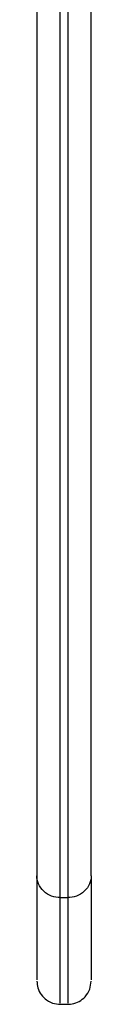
# Model space of a CAD drawing. Header units: inches. Extents: x -0.35 to 3.7, y -4.13 to 5.2.
# Tile 1 of 5: x 2.63 to 2.76, y -4.13 to -1.63. Entities that reach past the tile are written whole.
import ezdxf

# ---------------------------------------------------------------- set-up
doc = ezdxf.new("R2010")
doc.units = ezdxf.units.IN
doc.header["$MEASUREMENT"] = 0

msp = doc.modelspace()

# ---------------------------------------------------------------- linework, layer by layer
at = {"color": 7, "linetype": 'Continuous', "lineweight": 25}
for p, q in [((2.6861, -3.8581), (2.7058, -3.8581)), ((2.6861, -4.1289), (2.7058, -4.1289))]:
    msp.add_line(p, q, dxfattribs=at)
for points, knots in [([(2.6861, -3.8581), (2.6861, -3.8227), (2.6861, -3.7495), (2.6861, -3.6114), (2.6861, -3.4446), (2.6861, -3.2434), (2.6861, -3.0051), (2.6861, -2.7262), (2.6861, -2.4041), (2.6861, -2.0808), (2.6861, -1.769), (2.6861, -1.4798), (2.6861, -1.1717), (2.6861, -0.8458), (2.6861, -0.5038), (2.6861, -0.1479), (2.6861, 0.2192), (2.6861, 0.5946), (2.6861, 0.9746), (2.6861, 1.3556), (2.6861, 1.7335), (2.6861, 2.1045), (2.6861, 2.4647), (2.6861, 2.8103), (2.6861, 3.1381), (2.6861, 3.4452), (2.6861, 3.7292), (2.6861, 3.9884), (2.6861, 4.2216), (2.6861, 4.4282), (2.6861, 4.6082), (2.6861, 4.7619), (2.6861, 4.8902), (2.6861, 5.0104), (2.6861, 5.1112), (2.6861, 5.1766), (2.6861, 5.2038), (2.6861, 5.1995), (2.6861, 5.1985)], [0, 0, 0, 0, 0.023042, 0.047566, 0.073656, 0.10139, 0.130836, 0.162049, 0.195062, 0.229884, 0.254096, 0.279084, 0.304822, 0.331273, 0.358394, 0.386127, 0.414409, 0.443165, 0.472311, 0.501758, 0.531408, 0.56116, 0.590913, 0.620562, 0.650009, 0.679155, 0.707911, 0.736193, 0.763927, 0.791047, 0.817498, 0.843236, 0.868224, 0.892437, 0.927258, 0.960271, 0.991484, 1, 1, 1, 1]), ([(2.7058, 5.1985), (2.7058, 5.1995), (2.7058, 5.2038), (2.7058, 5.1766), (2.7058, 5.1112), (2.7058, 5.0104), (2.7058, 4.8902), (2.7058, 4.7619), (2.7058, 4.6082), (2.7058, 4.4282), (2.7058, 4.2216), (2.7058, 3.9884), (2.7058, 3.7292), (2.7058, 3.4452), (2.7058, 3.1381), (2.7058, 2.8103), (2.7058, 2.4647), (2.7058, 2.1045), (2.7058, 1.7335), (2.7058, 1.3556), (2.7058, 0.9746), (2.7058, 0.5946), (2.7058, 0.2192), (2.7058, -0.1479), (2.7058, -0.5038), (2.7058, -0.8458), (2.7058, -1.1717), (2.7058, -1.4798), (2.7058, -1.769), (2.7058, -2.0808), (2.7058, -2.4041), (2.7058, -2.7262), (2.7058, -3.0051), (2.7058, -3.2434), (2.7058, -3.4446), (2.7058, -3.6114), (2.7058, -3.7495), (2.7058, -3.8227), (2.7058, -3.8581)], [0, 0, 0, 0, 0.0085158, 0.0397289, 0.0727424, 0.1075635, 0.1317761, 0.1567642, 0.1825017, 0.2089532, 0.2360735, 0.2638072, 0.2920892, 0.320845, 0.3499913, 0.3794377, 0.4090874, 0.43884, 0.4685925, 0.4982423, 0.5276886, 0.556835, 0.5855908, 0.6138728, 0.6416065, 0.6687267, 0.6951782, 0.7209158, 0.7459039, 0.7701165, 0.8049375, 0.8379511, 0.8691641, 0.8986105, 0.9263442, 0.9524338, 0.9769578, 1, 1, 1, 1]), ([(2.627, 5.1395), (2.627, 5.1404), (2.627, 5.1448), (2.627, 5.1179), (2.627, 5.0532), (2.627, 4.9537), (2.627, 4.8351), (2.627, 4.7084), (2.627, 4.5567), (2.627, 4.379), (2.627, 4.175), (2.627, 3.9447), (2.627, 3.6888), (2.627, 3.4084), (2.627, 3.1052), (2.627, 2.7815), (2.627, 2.4403), (2.627, 2.0847), (2.627, 1.7184), (2.627, 1.3452), (2.627, 0.969), (2.627, 0.5938), (2.627, 0.2233), (2.627, -0.1393), (2.627, -0.4906), (2.627, -0.8283), (2.627, -1.1501), (2.627, -1.4543), (2.627, -1.7398), (2.627, -2.0476), (2.627, -2.3669), (2.627, -2.6849), (2.627, -2.9603), (2.627, -3.1956), (2.627, -3.3942), (2.627, -3.5589), (2.627, -3.6953), (2.627, -3.7675), (2.627, -3.8025)], [0, 0, 0, 0, 0.008515, 0.039728, 0.072742, 0.107563, 0.131775, 0.156763, 0.182501, 0.208952, 0.236073, 0.263806, 0.292088, 0.320844, 0.349991, 0.379437, 0.409087, 0.438839, 0.468592, 0.498242, 0.527688, 0.556835, 0.58559, 0.613872, 0.641606, 0.668726, 0.695178, 0.720916, 0.745904, 0.770116, 0.804937, 0.837951, 0.869164, 0.89861, 0.926344, 0.952434, 0.976958, 1, 1, 1, 1]), ([(2.7648, -3.8025), (2.7648, -3.7675), (2.7648, -3.6953), (2.7648, -3.5589), (2.7648, -3.3942), (2.7648, -3.1956), (2.7648, -2.9603), (2.7648, -2.6849), (2.7648, -2.3669), (2.7648, -2.0476), (2.7648, -1.7398), (2.7648, -1.4543), (2.7648, -1.1501), (2.7648, -0.8283), (2.7648, -0.4906), (2.7648, -0.1393), (2.7648, 0.2233), (2.7648, 0.5938), (2.7648, 0.969), (2.7648, 1.3452), (2.7648, 1.7184), (2.7648, 2.0847), (2.7648, 2.4403), (2.7648, 2.7815), (2.7648, 3.1052), (2.7648, 3.4084), (2.7648, 3.6888), (2.7648, 3.9447), (2.7648, 4.175), (2.7648, 4.379), (2.7648, 4.5567), (2.7648, 4.7084), (2.7648, 4.8351), (2.7648, 4.9537), (2.7648, 5.0532), (2.7648, 5.1179), (2.7648, 5.1448), (2.7648, 5.1404), (2.7648, 5.1395)], [0, 0, 0, 0, 0.023042, 0.047566, 0.073656, 0.10139, 0.130836, 0.162049, 0.195063, 0.229884, 0.254096, 0.279084, 0.304822, 0.331274, 0.358394, 0.386128, 0.41441, 0.443165, 0.472312, 0.501758, 0.531408, 0.561161, 0.590913, 0.620563, 0.650009, 0.679156, 0.707912, 0.736194, 0.763927, 0.791048, 0.817499, 0.843237, 0.868225, 0.892437, 0.927258, 0.960272, 0.991485, 1, 1, 1, 1]), ([(2.6861, -3.8581), (2.6791, -3.8581), (2.6716, -3.8569), (2.6571, -3.8515), (2.6501, -3.8473), (2.6386, -3.8364), (2.6341, -3.8298), (2.6283, -3.8161), (2.627, -3.8091), (2.627, -3.8025)], [0, 0, 0, 0, 0.25, 0.25, 0.5, 0.5, 0.75, 0.75, 1, 1, 1, 1]), ([(2.627, -3.8025), (2.627, -3.834), (2.627, -3.899), (2.627, -3.9745), (2.627, -4.032), (2.627, -4.0659), (2.627, -4.0664), (2.627, -4.0667)], [0, 0, 0, 0, 0.188375, 0.388864, 0.602152, 0.828881, 1, 1, 1, 1]), ([(2.7648, -3.8025), (2.7648, -3.8091), (2.7636, -3.8161), (2.7578, -3.8298), (2.7533, -3.8364), (2.7418, -3.8473), (2.7348, -3.8515), (2.7202, -3.8569), (2.7127, -3.8581), (2.7058, -3.8581)], [0, 0, 0, 0, 0.25, 0.25, 0.5, 0.5, 0.75, 0.75, 1, 1, 1, 1]), ([(2.7648, -3.8025), (2.7648, -3.834), (2.7648, -3.899), (2.7648, -3.9745), (2.7648, -4.032), (2.7648, -4.0659), (2.7648, -4.0664), (2.7648, -4.0667)], [0, 0, 0, 0, 0.188375, 0.388864, 0.602152, 0.828881, 1, 1, 1, 1]), ([(2.6861, -4.1257), (2.6861, -4.1254), (2.6861, -4.1249), (2.6861, -4.0905), (2.6861, -4.0323), (2.6861, -3.9559), (2.6861, -3.89), (2.6861, -3.8581)], [0, 0, 0, 0, 0.1711127, 0.3978433, 0.6111334, 0.8116234, 1, 1, 1, 1]), ([(2.7058, -3.8581), (2.7058, -3.89), (2.7058, -3.9559), (2.7058, -4.0323), (2.7058, -4.0905), (2.7058, -4.1249), (2.7058, -4.1254), (2.7058, -4.1257)], [0, 0, 0, 0, 0.188376, 0.388866, 0.602156, 0.828886, 1, 1, 1, 1]), ([(2.627, -4.0699), (2.6275, -4.0757), (2.6286, -4.088), (2.6374, -4.105), (2.6518, -4.1194), (2.671, -4.1286), (2.6852, -4.1286), (2.692, -4.1286)], [0, 0, 0, 0, 0.178815, 0.371707, 0.569775, 0.795411, 1, 1, 1, 1]), ([(2.6999, -4.1286), (2.7056, -4.1287), (2.7174, -4.1289), (2.735, -4.1223), (2.751, -4.1097), (2.7626, -4.0914), (2.7641, -4.0769), (2.7648, -4.0699)], [0, 0, 0, 0, 0.172217, 0.360902, 0.558295, 0.787856, 1, 1, 1, 1])]:
    msp.add_open_spline(points, degree=3, knots=knots, dxfattribs=at)

doc.saveas('drawing.dxf')
